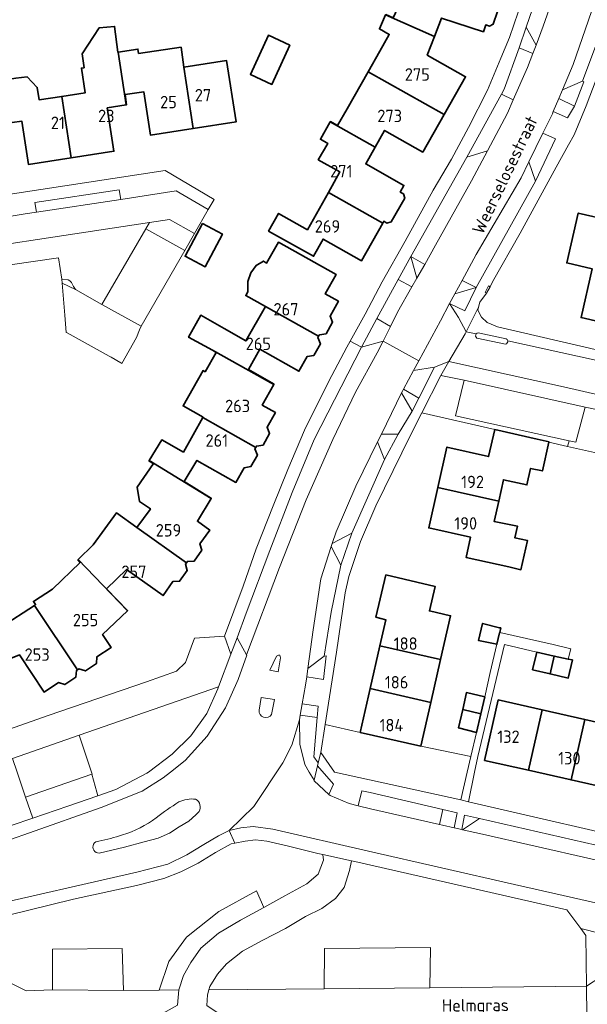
# Model space of a CAD drawing. Header units: metres. Extents: x 248349 to 248832, y 480496 to 481249.
# Tile 13 of 16: x 248635 to 248718, y 480966 to 481109. Entities that reach past the tile are written whole.
import ezdxf
from ezdxf.enums import TextEntityAlignment as Align

# ---------------------------------------------------------------- set-up
doc = ezdxf.new("R2010")
doc.units = ezdxf.units.M
for name, color, linetype, lineweight in [('B-XX-GR-GROENVOORZIENING-GV', 80, 'Continuous', 18), ('B-XX-OG-BEBOUWING-GV', 7, 'Continuous', 35), ('B-XX-OG-BEBOUWING-T18', 10, 'Continuous', 18), ('B-XX-OG-TERREIN_ERF-GV', 7, 'Continuous', 18), ('B-XX-OG-TOPOGRAFIE-T18', 10, 'Continuous', 18), ('B-XX-VH-VERHARDING_GESLOTEN-GV', 252, 'Continuous', 18), ('B-XX-VH-VERHARDING_OPEN-GV', 252, 'Continuous', 18)]:
    doc.layers.add(name, color=color, linetype=linetype, lineweight=lineweight)
doc.styles.add('NLCS-ISO-M-T18', font='NLCS-ISO.ttf', dxfattribs={"height": 1.8})

msp = doc.modelspace()

# ---------------------------------------------------------------- linework, layer by layer
at = {"layer": 'B-XX-GR-GROENVOORZIENING-GV'}
for points in [[(248710.18, 481105.26), (248708.75, 481107.85), (248707.736, 481104.841), (248709.721, 481104.054)], [(248716.91, 481100.01), (248714, 481098.78), (248713.463, 481097.503), (248715.727, 481096.42), (248717.082, 481099.916)], [(248653.708, 481078.647), (248659.345, 481075.519), (248660.76, 481077.98), (248657.15, 481080), (248654.24, 481079.56)], [(248690.24, 481071.332), (248692.21, 481070.233), (248692.93, 481071.5), (248692.08, 481074.65)], [(248641.61, 481070.757), (248643.53, 481069.84), (248643.28, 481070.31), (248642.99, 481070.89), (248642.75, 481071.13), (248642.49, 481071.28), (248641.58, 481071.34)], [(248643.53, 481069.84), (248641.61, 481070.757), (248641.986, 481066.164), (248642.19, 481063.66), (248642.322, 481063.588), (248648.43, 481060.2), (248648.44, 481060.2), (248648.712, 481060.045), (248650.111, 481059.245), (248650.26, 481059.16), (248652.35, 481062.89), (248652.828, 481064.039), (248653.04, 481064.55), (248647.34, 481067.71)], [(248697.678, 481067.824), (248699.877, 481066.77), (248701.49, 481070.14), (248698.44, 481069.24)], [(248696.39, 481057.43), (248693.648, 481052.015), (248704.189, 481049.584), (248710.334, 481048.195), (248712.055, 481047.811), (248712.04, 481047.745), (248714.736, 481047.145), (248714.972, 481047.97), (248698.51, 481051.58), (248699.78, 481056.73)], [(248714.972, 481047.97), (248714.736, 481047.145), (248719.07, 481046.18), (248720.66, 481051.16), (248720.7, 481052.05), (248718.93, 481052.49), (248717.26, 481052.85), (248715.93, 481047.76)], [(248645.935, 480999.685), (248646.656, 480997.099), (248646.802, 480996.574), (248649.38, 480997.48), (248653.88, 480999.81), (248654.131, 481000), (248657.54, 481002.58), (248660.23, 481005.24), (248662.53, 481008.48), (248664.14, 481012.04), (248664.25, 481012.35), (248644.081, 481005.337), (248645.847, 481000), (248645.95, 480999.69)], [(248676.355, 481009.864), (248676.073, 481008.248), (248678.518, 481007.895), (248678.657, 481009.546)], [(248693.509, 481003.744), (248684.735, 481005.733), (248679.686, 481006.872), (248679.05, 481002.83), (248681.01, 481000), (248699.313, 480995.959), (248700.231, 481000), (248700.744, 481002.248)], [(248636.33, 480996.36), (248635.106, 481000), (248634.44, 481001.98), (248628.759, 481000), (248628.3, 480999.84), (248626.14, 480995.54), (248627.34, 480992.2), (248628.03, 480990.28), (248634.24, 480992.24), (248637.358, 480993.305)], [(248645.935, 480999.685), (248636.33, 480996.36), (248637.358, 480993.305), (248642.44, 480995.04), (248646.802, 480996.574), (248646.656, 480997.099)], [(248679.54, 480968.61), (248679.59, 480974.46), (248694.89, 480974.6), (248694.83, 480968.76), (248717.48, 480969.01), (248717.4, 480976.33), (248716.639, 480977.35), (248714.64, 480980.03), (248683.98, 480987.05), (248683.46, 480987.16), (248683.2, 480985.76), (248682.43, 480983.3), (248681.15, 480981.7), (248679.18, 480980.24), (248676.84, 480979.09), (248673.95, 480977.35), (248670.66, 480975.66), (248667.71, 480974.08), (248665.41, 480972.23), (248664.09, 480970.74), (248663, 480968.94), (248662.849, 480968.44)], [(248670.8, 480980.36), (248669.748, 480982.79), (248664.293, 480979.794), (248659.607, 480976.106), (248657.072, 480972.573), (248655.642, 480968.434), (248658.48, 480968.48), (248659.19, 480970.53), (248660.23, 480972.44), (248661.69, 480974.51), (248664.26, 480976.66), (248667.44, 480978.55)]]:
    msp.add_lwpolyline(points, close=True, dxfattribs=at)
msp.add_lwpolyline([(248633.34, 480969.86), (248636.4, 480968.34), (248640.24, 480968.46), (248640.24, 480974.36), (248650.28, 480974.43), (248650.49, 480968.35), (248655.642, 480968.434), (248657.072, 480972.573), (248659.607, 480976.106), (248664.293, 480979.794), (248669.748, 480982.79), (248670.8, 480980.36), (248673.84, 480982.05), (248677.03, 480983.81), (248678.64, 480985.21), (248679.43, 480987.26), (248679.35, 480988.04), (248678.59, 480988.2), (248674.38, 480989.25), (248671.21, 480990), (248669.6, 480990.2), (248668.09, 480990), (248666.596, 480989.698), (248666.06, 480989.59), (248663.8, 480988.36), (248661.3, 480986.78), (248658.78, 480985.55), (248656.35, 480984.56), (248652.36, 480983.55), (248643.25, 480981.6), (248630.5, 480978.44)], dxfattribs=at)
at = {"layer": 'B-XX-OG-BEBOUWING-GV'}
for points in [[(248688.403, 481109.631), (248695.47, 481106.485), (248696.512, 481109.169), (248702.573, 481107.19), (248702.894, 481108.173), (248703.436, 481107.996), (248703.984, 481108.26), (248705.205, 481112.006), (248704.92, 481112.55), (248704.378, 481112.727), (248704.51, 481113.132), (248695.933, 481115.933), (248694.862, 481112.678), (248691.455, 481113.799), (248690.588, 481111.218), (248690.465, 481111.259), (248689.523, 481109.182), (248688.425, 481109.68)], [(248688.403, 481109.631), (248687.505, 481107.59), (248688.928, 481106.796), (248687.585, 481104.391), (248685.879, 481101.392), (248696.886, 481095.217), (248699.973, 481100.671), (248694.426, 481103.798), (248695.47, 481106.485)], [(248642.919, 481088.931), (248649.111, 481089.883), (248648.146, 481096.163), (248650.903, 481096.604), (248649.731, 481104.229), (248649.682, 481104.221), (248649.195, 481107.952), (248646.988, 481107.748), (248644.498, 481103.995), (248644.798, 481101.975), (248644.4, 481101.914), (248644.949, 481098.348), (248641.549, 481097.832)], [(248674.547, 481105.251), (248671.458, 481106.68), (248668.842, 481100.995), (248671.958, 481099.562)], [(248660.594, 481093.168), (248659.226, 481102.057), (248658.832, 481104.95), (248652.678, 481104.043), (248652.581, 481104.671), (248649.731, 481104.229), (248650.903, 481096.604), (248650.951, 481096.612), (248650.731, 481098.074), (248653.457, 481098.483), (248654.401, 481092.203)], [(248631.748, 481102.1), (248632.051, 481100.009), (248633.01, 481093.838), (248635.764, 481094.261), (248636.729, 481087.98), (248642.919, 481088.931), (248641.549, 481097.832), (248638.284, 481097.336), (248638.016, 481099.134), (248636.576, 481100.645), (248634.894, 481100.442), (248632.192, 481100.031), (248631.93, 481102.123)], [(248659.226, 481102.057), (248660.594, 481093.168), (248666.789, 481094.133), (248665.409, 481103.011)], [(248696.886, 481095.217), (248685.879, 481101.392), (248682.836, 481096.042), (248681.465, 481093.586), (248680.416, 481094.172), (248680.392, 481094.13), (248686.903, 481090.459), (248688.261, 481092.887), (248693.794, 481089.753)], [(248680.392, 481094.13), (248678.987, 481091.623), (248680.044, 481091.011), (248678.677, 481088.643), (248681.812, 481086.877), (248680.129, 481083.889), (248687.992, 481079.469), (248688.145, 481079.741), (248688.609, 481079.477), (248689.223, 481079.646), (248691.171, 481083.082), (248691.001, 481083.696), (248690.525, 481083.966), (248691.065, 481084.924), (248685.549, 481088.039), (248686.903, 481090.459)], [(248687.992, 481079.469), (248680.129, 481083.889), (248677.107, 481078.525), (248672.917, 481080.885), (248671.478, 481078.325), (248677.991, 481074.676), (248679.378, 481077.153), (248684.925, 481074.026)], [(248722.119, 481064.558), (248724.05, 481072.996), (248724.033, 481073), (248725.154, 481077.903), (248720.742, 481078.911), (248720.961, 481079.869), (248716.272, 481080.94), (248714.621, 481073.716), (248718.29, 481072.878), (248716.679, 481065.801)], [(248661.926, 481079.426), (248659.403, 481074.672), (248662.286, 481073.141), (248664.809, 481077.895)], [(248671.039, 481067.379), (248678.726, 481063.091), (248678.839, 481063.291), (248679.793, 481063.451), (248680.733, 481065.117), (248680.378, 481066.017), (248681.586, 481068.157), (248679.671, 481069.236), (248681.236, 481072.036), (248672.897, 481076.695), (248671.198, 481073.686), (248670.739, 481073.978), (248669.679, 481073.344), (248668.91, 481072.266), (248668.478, 481071.008), (248668.481, 481069.533), (248668.19, 481068.972)], [(248678.613, 481062.891), (248678.726, 481063.091), (248671.039, 481067.379), (248668.21, 481062.414), (248665.079, 481064.197), (248661.664, 481066.142), (248659.912, 481062.947), (248663.359, 481061.058), (248663.382, 481061.101), (248672.251, 481056.109), (248672.276, 481056.153), (248668.553, 481058.257), (248670.225, 481061.215), (248675.867, 481058.028), (248677.074, 481060.165), (248678.028, 481060.326), (248678.969, 481061.991)], [(248661.971, 481051.313), (248669.618, 481046.986), (248669.731, 481047.186), (248670.685, 481047.346), (248671.626, 481049.012), (248671.27, 481049.912), (248672.477, 481052.049), (248670.57, 481053.134), (248672.251, 481056.109), (248663.382, 481061.101), (248663.359, 481061.058), (248663.895, 481060.75), (248662.292, 481057.956), (248661.998, 481058.123), (248659.102, 481053.01), (248662.002, 481051.368)], [(248654.206, 481045.113), (248663.186, 481039.58), (248663.212, 481039.623), (248659.247, 481042.058), (248661.118, 481045.105), (248666.758, 481041.921), (248667.966, 481044.06), (248668.92, 481044.221), (248669.861, 481045.886), (248669.505, 481046.786), (248669.618, 481046.986), (248661.971, 481051.313), (248659.16, 481046.322), (248656.04, 481048.08)], [(248695.967, 481041.194), (248704.772, 481039.212), (248705.462, 481042.318), (248708.86, 481041.563), (248709.393, 481043.962), (248711.106, 481043.591), (248712.04, 481047.745), (248712.055, 481047.811), (248710.334, 481048.195), (248704.189, 481049.584), (248703.306, 481045.682), (248697.271, 481047.048)], [(248654.206, 481045.113), (248654.18, 481045.071), (248654.805, 481044.687), (248654.823, 481044.676), (248652.478, 481041.223), (248652.816, 481039.164), (248654.382, 481038.096), (248654.329, 481038.022), (248652.446, 481035.388), (248659.597, 481030.297), (248659.73, 481030.484), (248660.696, 481030.542), (248661.808, 481032.098), (248661.55, 481033.031), (248662.979, 481035.032), (248661.179, 481036.313), (248663.186, 481039.58)], [(248695.967, 481041.194), (248694.663, 481035.341), (248700.7, 481033.995), (248700.059, 481031.066), (248706.222, 481029.692), (248707.986, 481029.298), (248708.922, 481033.528), (248707.122, 481033.897), (248707.492, 481035.584), (248704.118, 481036.268), (248704.772, 481039.212)], [(248659.464, 481030.11), (248659.597, 481030.297), (248652.446, 481035.388), (248649.495, 481037.503), (248646.121, 481032.883), (248643.927, 481030.747), (248651.055, 481023.34), (248651.091, 481023.374), (248648.04, 481026.524), (248650.931, 481029.323), (248656.21, 481025.554), (248657.645, 481027.563), (248658.61, 481027.621), (248659.722, 481029.178)], [(248637.616, 481024.126), (248643.861, 481014.807), (248644.051, 481014.934), (248644.976, 481014.648), (248646.566, 481015.712), (248646.654, 481016.675), (248648.701, 481018.045), (248647.468, 481019.887), (248651.055, 481023.34), (248643.927, 481030.747), (248643.892, 481030.713), (248644.232, 481030.359), (248640.202, 481026.484), (248637.455, 481024.706), (248637.782, 481024.236)], [(248687.584, 481018.291), (248696.373, 481016.284), (248697.822, 481022.627), (248694.741, 481023.328), (248695.56, 481026.88), (248688.46, 481028.55), (248687.01, 481022.43), (248688.433, 481022.035)], [(248629.777, 481020.967), (248633.278, 481012.197), (248633.323, 481012.216), (248631.97, 481015.563), (248635.428, 481016.962), (248639.032, 481011.576), (248641.069, 481012.939), (248641.992, 481012.652), (248643.582, 481013.716), (248643.67, 481014.68), (248643.861, 481014.807), (248637.616, 481024.126), (248632.848, 481020.997), (248632.194, 481021.975)], [(248704.9, 481020.14), (248704.92, 481020.218), (248705.08, 481020.86), (248704.91, 481020.9), (248702.43, 481021.51), (248701.834, 481019.05), (248704.505, 481018.488)], [(248686.178, 481012.093), (248694.958, 481010.087), (248696.373, 481016.284), (248687.584, 481018.291)], [(248712.215, 481014.211), (248712.798, 481016.793), (248710.29, 481017.34), (248709.68, 481014.81)], [(248714.83, 481016.35), (248712.798, 481016.793), (248712.215, 481014.211), (248714.84, 481013.59), (248715.43, 481016.23)], [(248686.178, 481012.093), (248684.735, 481005.733), (248693.509, 481003.744), (248694.958, 481010.087)], [(248699.567, 481009.034), (248702.18, 481008.437), (248702.76, 481010.88), (248700.11, 481011.49)], [(248709.06, 481000.246), (248711.037, 481008.998), (248704.703, 481010.429), (248702.722, 481001.678)], [(248702.18, 481008.437), (248699.567, 481009.034), (248698.98, 481006.38), (248701.54, 481005.74)], [(248709.06, 481000.246), (248715.252, 480998.848), (248717.229, 481007.599), (248711.037, 481008.998)], [(248717.229, 481007.599), (248715.252, 480998.848), (248721.444, 480997.449), (248723.421, 481006.2)]]:
    msp.add_lwpolyline(points, close=True, dxfattribs=at)
at = {"layer": 'B-XX-OG-TERREIN_ERF-GV'}
for points in [[(248705.205, 481112.006), (248703.984, 481108.26), (248703.436, 481107.996), (248702.894, 481108.173), (248702.573, 481107.19), (248696.512, 481109.169), (248695.47, 481106.485), (248694.426, 481103.798), (248699.973, 481100.671), (248696.886, 481095.217), (248693.794, 481089.753), (248688.261, 481092.887), (248686.903, 481090.459), (248685.549, 481088.039), (248691.065, 481084.924), (248690.525, 481083.966), (248691.001, 481083.696), (248691.171, 481083.082), (248689.223, 481079.646), (248688.609, 481079.477), (248688.145, 481079.741), (248687.992, 481079.469), (248684.925, 481074.026), (248679.378, 481077.153), (248677.991, 481074.676), (248671.478, 481078.325), (248672.917, 481080.885), (248677.107, 481078.525), (248680.129, 481083.889), (248681.812, 481086.877), (248678.677, 481088.643), (248680.044, 481091.011), (248678.987, 481091.623), (248680.392, 481094.13), (248680.416, 481094.172), (248681.465, 481093.586), (248682.836, 481096.042), (248685.879, 481101.392), (248687.585, 481104.391), (248688.928, 481106.796), (248687.505, 481107.59), (248688.403, 481109.631)], [(248619.33, 481001.04), (248639.59, 481008.16), (248653.8, 481013.06), (248658.15, 481014.59), (248659.46, 481015.88), (248660.75, 481019.38), (248665.09, 481019.68), (248667.81, 481026.91), (248669.7, 481032.3), (248672.14, 481038.55), (248674.25, 481043.78), (248676.66, 481049.5), (248680.21, 481056.59), (248682.79, 481061.51), (248683.279, 481062.393), (248685.45, 481066.31), (248687.89, 481070.96), (248691.25, 481076.88), (248695.29, 481084.24), (248697.95, 481088.73), (248700.39, 481093.33), (248703.15, 481098.74), (248705.06, 481103.38), (248706.33, 481106.35), (248708.21, 481111.89)], [(248634.894, 481100.442), (248636.576, 481100.645), (248638.016, 481099.134), (248638.284, 481097.336), (248641.549, 481097.832), (248644.949, 481098.348), (248644.4, 481101.914), (248644.798, 481101.975), (248644.498, 481103.995), (248646.988, 481107.748), (248649.195, 481107.952), (248649.682, 481104.221), (248649.731, 481104.229), (248652.581, 481104.671), (248652.678, 481104.043), (248658.832, 481104.95), (248659.226, 481102.057), (248665.409, 481103.011), (248666.789, 481094.133), (248660.594, 481093.168), (248654.401, 481092.203), (248653.457, 481098.483), (248650.731, 481098.074), (248650.951, 481096.612), (248650.903, 481096.604), (248648.146, 481096.163), (248649.111, 481089.883), (248642.919, 481088.931), (248636.729, 481087.98), (248635.764, 481094.261), (248633.01, 481093.838)], [(248719.78, 481102.66), (248717.43, 481096.48), (248715.7, 481092.26), (248714.89, 481090.8), (248713.1, 481087.6), (248707.88, 481078.04), (248703.88, 481070.95), (248703.55, 481070.24), (248703.003, 481069.314), (248702.06, 481068.04), (248701.86, 481067.3), (248701.75, 481066.89), (248702.26, 481065.88), (248703.11, 481065.1), (248704.61, 481064.48), (248719.36, 481061.04)], [(248616.39, 481080.98), (248656.53, 481087.08), (248663.6, 481082.91), (248662.75, 481081.43), (248660.76, 481077.98), (248659.345, 481075.519), (248653.04, 481064.55), (248652.828, 481064.039), (248652.35, 481062.89), (248650.26, 481059.16), (248650.111, 481059.245), (248648.712, 481060.045), (248648.44, 481060.2), (248648.43, 481060.2), (248642.322, 481063.588), (248642.19, 481063.66), (248641.986, 481066.164), (248641.61, 481070.757), (248641.58, 481071.34), (248641.56, 481071.38), (248641.11, 481074.45), (248630.734, 481072.935)], [(248632.848, 481020.997), (248637.616, 481024.126), (248637.782, 481024.236), (248637.455, 481024.706), (248640.202, 481026.484), (248644.232, 481030.359), (248643.892, 481030.713), (248643.927, 481030.747), (248646.121, 481032.883), (248649.495, 481037.503), (248652.446, 481035.388), (248654.329, 481038.022), (248654.382, 481038.096), (248652.816, 481039.164), (248652.478, 481041.223), (248654.823, 481044.676), (248654.805, 481044.687), (248654.18, 481045.071), (248654.206, 481045.113), (248656.04, 481048.08), (248659.16, 481046.322), (248661.971, 481051.313), (248662.002, 481051.368), (248659.102, 481053.01), (248661.998, 481058.123), (248662.292, 481057.956), (248663.895, 481060.75), (248663.359, 481061.058), (248659.912, 481062.947), (248661.664, 481066.142), (248665.079, 481064.197), (248668.21, 481062.414), (248671.039, 481067.379), (248668.19, 481068.972), (248668.481, 481069.533), (248668.478, 481071.008), (248668.91, 481072.266), (248669.679, 481073.344), (248670.739, 481073.978), (248671.198, 481073.686), (248672.897, 481076.695), (248681.236, 481072.036), (248679.671, 481069.236), (248681.586, 481068.157), (248680.378, 481066.017), (248680.733, 481065.117), (248679.793, 481063.451), (248678.839, 481063.291), (248678.726, 481063.091), (248678.613, 481062.891), (248678.969, 481061.991), (248678.028, 481060.326), (248677.074, 481060.165), (248675.867, 481058.028), (248670.225, 481061.215), (248668.553, 481058.257), (248672.276, 481056.153), (248672.251, 481056.109), (248670.57, 481053.134), (248672.477, 481052.049), (248671.27, 481049.912), (248671.626, 481049.012), (248670.685, 481047.346), (248669.731, 481047.186), (248669.618, 481046.986), (248669.505, 481046.786), (248669.861, 481045.886), (248668.92, 481044.221), (248667.966, 481044.06), (248666.758, 481041.921), (248661.118, 481045.105), (248659.247, 481042.058), (248663.212, 481039.623), (248663.186, 481039.58), (248661.179, 481036.313), (248662.979, 481035.032), (248661.55, 481033.031), (248661.808, 481032.098), (248660.696, 481030.542), (248659.73, 481030.484), (248659.597, 481030.297), (248659.464, 481030.11), (248659.722, 481029.178), (248658.61, 481027.621), (248657.645, 481027.563), (248656.21, 481025.554), (248650.931, 481029.323), (248648.04, 481026.524), (248651.091, 481023.374), (248651.055, 481023.34), (248647.468, 481019.887), (248648.701, 481018.045), (248646.654, 481016.675), (248646.566, 481015.712), (248644.976, 481014.648), (248644.051, 481014.934), (248643.861, 481014.807), (248643.67, 481014.68), (248643.582, 481013.716), (248641.992, 481012.652), (248641.069, 481012.939), (248639.032, 481011.576), (248635.428, 481016.962)], [(248719.07, 481046.18), (248714.736, 481047.145), (248712.04, 481047.745), (248711.106, 481043.591), (248709.393, 481043.962), (248708.86, 481041.563), (248705.462, 481042.318), (248704.772, 481039.212), (248704.118, 481036.268), (248707.492, 481035.584), (248707.122, 481033.897), (248708.922, 481033.528), (248707.986, 481029.298), (248706.222, 481029.692), (248700.059, 481031.066), (248700.7, 481033.995), (248694.663, 481035.341), (248695.967, 481041.194), (248697.271, 481047.048), (248703.306, 481045.682), (248704.189, 481049.584), (248693.648, 481052.015), (248692.01, 481048.78), (248686.98, 481038.54), (248684.79, 481033.39), (248683.11, 481028.33), (248682.58, 481025.95), (248681.33, 481017.33), (248679.686, 481006.872), (248684.735, 481005.733), (248686.178, 481012.093), (248687.584, 481018.291), (248688.433, 481022.035), (248687.01, 481022.43), (248688.46, 481028.55), (248695.56, 481026.88), (248694.741, 481023.328), (248697.822, 481022.627), (248696.373, 481016.284), (248694.958, 481010.087), (248693.509, 481003.744), (248700.744, 481002.248), (248701.54, 481005.74), (248698.98, 481006.38), (248699.567, 481009.034), (248700.11, 481011.49), (248702.76, 481010.88), (248703.53, 481014.41), (248704.505, 481018.488), (248701.834, 481019.05), (248702.43, 481021.51), (248704.91, 481020.9), (248705.08, 481020.86), (248704.92, 481020.218), (248712.63, 481018.46), (248715.19, 481017.83), (248714.83, 481016.35), (248715.43, 481016.23), (248714.84, 481013.59), (248712.215, 481014.211), (248709.68, 481014.81), (248710.29, 481017.34), (248705.59, 481018.44), (248701.73, 481002.26), (248701.269, 481000), (248700.395, 480995.689), (248728.44, 480989.2)]]:
    msp.add_lwpolyline(points, dxfattribs=at)
for points in [[(248674.547, 481105.251), (248671.958, 481099.562), (248668.842, 481100.995), (248671.458, 481106.68)], [(248722.119, 481064.558), (248716.679, 481065.801), (248718.29, 481072.878), (248714.621, 481073.716), (248716.272, 481080.94), (248720.961, 481079.869), (248720.742, 481078.911), (248725.154, 481077.903), (248724.033, 481073), (248724.05, 481072.996), (248727.247, 481072.277), (248727.951, 481075.402), (248730.098, 481074.919), (248729.395, 481071.794), (248732.57, 481071.08), (248733.273, 481074.205), (248735.52, 481073.7), (248732.876, 481062.1), (248727.421, 481063.346)], [(248661.926, 481079.426), (248664.809, 481077.895), (248662.286, 481073.141), (248659.403, 481074.672)], [(248715.252, 480998.848), (248709.06, 481000.246), (248702.722, 481001.678), (248704.703, 481010.429), (248711.037, 481008.998), (248717.229, 481007.599), (248723.421, 481006.2), (248729.721, 481004.776), (248727.782, 480996.017), (248721.444, 480997.449)]]:
    msp.add_lwpolyline(points, close=True, dxfattribs=at)
at = {"layer": 'B-XX-VH-VERHARDING_GESLOTEN-GV'}
for points in [[(248713.35, 481114.09), (248711.21, 481108.01), (248710.18, 481105.26), (248709.721, 481104.054), (248708.94, 481102), (248706.873, 481097.305), (248706.03, 481095.39), (248703.159, 481089.943), (248700.86, 481085.58), (248695.63, 481076.26), (248694.065, 481073.5), (248692.93, 481071.5), (248692.21, 481070.233), (248690.14, 481066.59), (248689.102, 481064.503), (248688.05, 481062.39), (248693.212, 481059.542), (248696.34, 481065.34), (248697.678, 481067.824), (248698.44, 481069.24), (248699.482, 481071.165), (248701.53, 481074.95), (248708, 481086.04), (248709.14, 481088.36), (248711.156, 481092.481), (248712.54, 481095.31), (248712.674, 481095.628), (248713.463, 481097.503), (248714, 481098.78), (248715.54, 481102.44), (248720, 481115.34)], [(248629.55, 480980.31), (248652.41, 480985.5), (248656.91, 480986.66), (248659.65, 480987.99), (248662.11, 480989.5), (248664.24, 480990.76), (248665.76, 480991.51), (248669.354, 480995.007), (248673.557, 481001.311), (248674.841, 481003.88), (248675.95, 481007.54), (248676.073, 481008.248), (248676.355, 481009.864), (248676.83, 481012.59), (248676.997, 481013.793), (248677.163, 481014.992), (248677.94, 481020.61), (248679.06, 481027.96), (248680.558, 481032.645), (248680.7, 481033.09), (248681.25, 481034.8), (248684.1, 481041.38), (248687.24, 481047.79), (248687.803, 481048.938), (248690.733, 481054.92), (248690.89, 481055.24), (248690.994, 481055.433), (248692.453, 481058.136), (248693.212, 481059.542), (248688.05, 481062.39), (248687.2, 481060.69), (248684.04, 481054.98), (248684.05, 481054.98), (248680.78, 481048.16), (248676.9, 481039.43), (248673.04, 481029.61), (248668.299, 481016.95), (248668.31, 481016.93), (248668.33, 481016.91), (248667.08, 481013.41), (248665.25, 481009.31), (248662.6, 481005.2), (248659.43, 481001.69), (248657.292, 481000), (248656.23, 480999.16), (248653.19, 480997.24), (248647.28, 480994.86), (248636.91, 480991.21), (248628.621, 480988.306)], [(248670.117, 481008.955), (248670.43, 481010.8), (248672.35, 481010.49), (248671.913, 481008.323)], [(248661.42, 480994.274), (248660.95, 480993.78), (248659.94, 480992.89), (248658.53, 480992.05), (248657.14, 480991.16), (248655.5, 480990.43), (248653.48, 480989.88), (248650.65, 480989.1), (248646.958, 480988.267)], [(248662.549, 480966.211), (248662.64, 480967.75), (248662.849, 480968.44), (248663, 480968.94), (248664.09, 480970.74), (248665.41, 480972.23), (248667.71, 480974.08), (248670.66, 480975.66), (248673.95, 480977.35), (248676.84, 480979.09), (248679.18, 480980.24), (248681.15, 480981.7), (248682.43, 480983.3), (248683.2, 480985.76), (248683.46, 480987.16), (248679.35, 480988.04), (248679.43, 480987.26), (248678.64, 480985.21), (248677.03, 480983.81), (248673.84, 480982.05), (248670.8, 480980.36), (248667.44, 480978.55), (248664.26, 480976.66), (248661.69, 480974.51), (248660.23, 480972.44), (248659.19, 480970.53), (248658.48, 480968.48), (248658.303, 480966.242)]]:
    msp.add_lwpolyline(points, dxfattribs=at)
msp.add_lwpolyline([(248672.61, 481016.76), (248672.9, 481016.94), (248673.11, 481016.9), (248673.23, 481016.55), (248672.89, 481014.5), (248671.68, 481014.76)], close=True, dxfattribs=at)
for points in [[(248671.913, 481008.323, -0.7867379), (248670.117, 481008.955)], [(248655.238, 480993.377, -0.0275617), (248658.509, 480995.665)], [(248658.509, 480995.665, -0.1521075), (248660.928, 480996.055)], [(248660.928, 480996.055, -0.432095), (248661.42, 480994.274)], [(248650.327, 480990.889, 0.0855404), (248655.238, 480993.377)], [(248646.925, 480989.988, 0.0265962), (248650.327, 480990.889)], [(248646.958, 480988.267, -1.0151739), (248646.925, 480989.988)]]:
    msp.add_lwpolyline(points, format="xyb", dxfattribs=at)
at = {"layer": 'B-XX-VH-VERHARDING_OPEN-GV'}
for points in [[(248710.18, 481105.26), (248711.21, 481108.01), (248713.35, 481114.09), (248714.68, 481120.74), (248716.03, 481130.01), (248716.75, 481140.05), (248716.83, 481144.25), (248714.56, 481141.98), (248714.49, 481136.61), (248713.84, 481129.98), (248712.8, 481122.29), (248711.43, 481116.01), (248709.68, 481110.48), (248708.75, 481107.85)], [(248721.46, 481113.1), (248720, 481115.34), (248715.54, 481102.44), (248714, 481098.78), (248716.91, 481100.01), (248719.86, 481107.89)], [(248706.873, 481097.305), (248708.94, 481102), (248709.721, 481104.054), (248707.736, 481104.841), (248705.57, 481098.851), (248705.173, 481098.134)], [(248700.14, 481089.04), (248703.159, 481089.943), (248706.03, 481095.39), (248706.873, 481097.305), (248705.173, 481098.134)], [(248712.674, 481095.628), (248714.705, 481094.736), (248715.727, 481096.42), (248713.463, 481097.503)], [(248709.14, 481088.36), (248710.08, 481085.54), (248712.971, 481091.664), (248711.156, 481092.481)], [(248692.08, 481074.65), (248694.065, 481073.5), (248695.63, 481076.26), (248700.86, 481085.58), (248703.159, 481089.943), (248700.14, 481089.04)], [(248710.08, 481085.54), (248709.14, 481088.36), (248708, 481086.04), (248701.53, 481074.95), (248699.482, 481071.165), (248701.49, 481070.14)], [(248616.39, 481080.98), (248616.838, 481078.135), (248617.35, 481077.74), (248620.101, 481078.184), (248619.9, 481079.8), (248631.99, 481081.68), (248632.18, 481080.136), (248636.29, 481080.8), (248637.891, 481081.045), (248637.65, 481082.45), (248649.89, 481084.31), (248650.1, 481082.91), (248658.1, 481084.14), (248662.75, 481081.43), (248663.6, 481082.91), (248656.53, 481087.08)], [(248620.101, 481078.184), (248617.35, 481077.74), (248617.991, 481074.076), (248654.24, 481079.56), (248657.15, 481080), (248660.76, 481077.98), (248662.75, 481081.43), (248658.1, 481084.14), (248650.1, 481082.91), (248637.891, 481081.045), (248636.29, 481080.8), (248632.18, 481080.136)], [(248650.1, 481082.91), (248649.89, 481084.31), (248637.65, 481082.45), (248637.891, 481081.045)], [(248613.85, 481073.45), (248614.46, 481070.4), (248625.225, 481072.112), (248630.734, 481072.935), (248641.11, 481074.45), (248641.56, 481071.38), (248641.58, 481071.34), (248642.49, 481071.28), (248642.75, 481071.13), (248642.99, 481070.89), (248643.28, 481070.31), (248643.53, 481069.84), (248647.34, 481067.71), (248653.708, 481078.647), (248654.24, 481079.56), (248617.991, 481074.076)], [(248647.34, 481067.71), (248653.04, 481064.55), (248659.345, 481075.519), (248653.708, 481078.647)], [(248694.065, 481073.5), (248692.08, 481074.65), (248692.93, 481071.5)], [(248689.102, 481064.503), (248690.14, 481066.59), (248692.21, 481070.233), (248690.24, 481071.332), (248687.166, 481065.67)], [(248698.44, 481069.24), (248701.49, 481070.14), (248699.482, 481071.165)], [(248703.003, 481069.314), (248703.55, 481070.24), (248703.3, 481070.38), (248702.8, 481069.44)], [(248693.212, 481059.542), (248692.453, 481058.136), (248695.477, 481058.601), (248697.56, 481059.44), (248699.9, 481063.45), (248700.08, 481063.75), (248698.946, 481065.793), (248697.678, 481067.824), (248696.34, 481065.34)], [(248689.102, 481064.503), (248687.166, 481065.67), (248684.9, 481061.53), (248688.05, 481062.39)], [(248666.94, 481019.45), (248668.26, 481023), (248671.64, 481032.08), (248674.88, 481040.49), (248678.09, 481048.16), (248684.9, 481061.53), (248683.279, 481062.393), (248682.79, 481061.51), (248680.21, 481056.59), (248676.66, 481049.5), (248674.25, 481043.78), (248672.14, 481038.55), (248669.7, 481032.3), (248667.81, 481026.91), (248665.09, 481019.68), (248666.044, 481017.085)], [(248684.9, 481061.53), (248678.09, 481048.16), (248674.88, 481040.49), (248671.64, 481032.08), (248668.26, 481023), (248666.94, 481019.45), (248668.299, 481016.95), (248673.04, 481029.61), (248676.9, 481039.43), (248680.78, 481048.16), (248684.05, 481054.98), (248684.04, 481054.98), (248687.2, 481060.69), (248688.05, 481062.39)], [(248688.26, 481045.23), (248683.54, 481034.56), (248681.94, 481029.96), (248680.53, 481023.13), (248679.53, 481016.75), (248679.806, 481016.799), (248679.403, 481013.413), (248676.997, 481013.793), (248676.83, 481012.59), (248676.355, 481009.864), (248678.657, 481009.546), (248678.518, 481007.895), (248678.04, 481002.192), (248678.677, 481001.312), (248679.05, 481002.83), (248679.686, 481006.872), (248681.33, 481017.33), (248682.58, 481025.95), (248683.11, 481028.33), (248684.79, 481033.39), (248686.98, 481038.54), (248692.01, 481048.78), (248693.648, 481052.015), (248696.39, 481057.43), (248697.56, 481059.44), (248695.477, 481058.601), (248693.203, 481054.137), (248692.238, 481052.242), (248690.21, 481048.919)], [(248692.453, 481058.136), (248690.994, 481055.433), (248693.203, 481054.137), (248695.477, 481058.601)], [(248699.78, 481056.73), (248698.51, 481051.58), (248714.972, 481047.97), (248715.93, 481047.76), (248717.26, 481052.85)], [(248690.733, 481054.92), (248687.803, 481048.938), (248690.21, 481048.919), (248692.238, 481052.242)], [(248690.733, 481054.92), (248692.238, 481052.242), (248693.203, 481054.137), (248690.994, 481055.433), (248690.89, 481055.24)], [(248687.24, 481047.79), (248684.1, 481041.38), (248681.25, 481034.8), (248680.7, 481033.09), (248683.54, 481034.56), (248688.26, 481045.23)], [(248687.803, 481048.938), (248687.24, 481047.79), (248688.26, 481045.23), (248690.21, 481048.919)], [(248680.7, 481033.09), (248680.558, 481032.645), (248681.94, 481029.96), (248683.54, 481034.56)], [(248680.558, 481032.645), (248679.06, 481027.96), (248677.94, 481020.61), (248677.163, 481014.992), (248679.53, 481016.75), (248680.53, 481023.13), (248681.94, 481029.96)], [(248666.044, 481017.085), (248665.09, 481019.68), (248660.75, 481019.38), (248659.46, 481015.88), (248658.15, 481014.59), (248653.8, 481013.06), (248639.59, 481008.16), (248619.33, 481001.04), (248619.34, 481001), (248619.683, 481000), (248622.85, 480990.78), (248622.85, 480990.76), (248622.856, 480990.762), (248627.34, 480992.2), (248626.14, 480995.54), (248628.3, 480999.84), (248628.759, 481000), (248634.44, 481001.98), (248644.081, 481005.337), (248664.25, 481012.35)], [(248712.798, 481016.793), (248714.83, 481016.35), (248715.19, 481017.83), (248712.63, 481018.46), (248704.92, 481020.218), (248704.9, 481020.14), (248704.505, 481018.488), (248703.53, 481014.41), (248702.76, 481010.88), (248702.18, 481008.437), (248701.54, 481005.74), (248700.744, 481002.248), (248700.231, 481000), (248699.313, 480995.959), (248700.395, 480995.689), (248701.269, 481000), (248701.73, 481002.26), (248705.59, 481018.44), (248710.29, 481017.34)], [(248672.61, 481016.76), (248671.68, 481014.76), (248672.89, 481014.5), (248673.23, 481016.55), (248673.11, 481016.9), (248672.9, 481016.94)], [(248677.163, 481014.992), (248676.997, 481013.793), (248679.403, 481013.413), (248679.806, 481016.799), (248679.53, 481016.75)], [(248678.518, 481007.895), (248676.073, 481008.248), (248675.95, 481007.54), (248675.99, 481004.05), (248676.71, 481001.09), (248677.352, 481000), (248678.059, 480998.8), (248678.572, 481000.886), (248678.677, 481001.312), (248678.04, 481002.192)], [(248635.106, 481000), (248636.33, 480996.36), (248645.935, 480999.685), (248645.95, 480999.69), (248645.847, 481000), (248644.081, 481005.337), (248634.44, 481001.98)], [(248680.857, 480998.249), (248678.572, 481000.886), (248678.059, 480998.8), (248678.1, 480998.73), (248680.211, 480996.74)], [(248696.227, 480992.399), (248696.67, 480994.574), (248686.179, 480997.013), (248684.958, 480997.297), (248684.459, 480995.103), (248686.23, 480994.65)], [(248696.67, 480994.574), (248696.227, 480992.399), (248696.644, 480992.305), (248698.312, 480991.929), (248698.76, 480994.088)], [(248699.55, 480991.649), (248702, 480993.29), (248699.834, 480993.753), (248699.418, 480991.679)], [(248727.29, 480985.31), (248725.61, 480987.85), (248702, 480993.29), (248699.55, 480991.649), (248701.99, 480991.1), (248726.13, 480985.58)], [(248630.5, 480978.44), (248643.25, 480981.6), (248652.36, 480983.55), (248656.35, 480984.56), (248658.78, 480985.55), (248661.3, 480986.78), (248663.8, 480988.36), (248666.06, 480989.59), (248666.596, 480989.698), (248665.76, 480991.51), (248664.24, 480990.76), (248662.11, 480989.5), (248659.65, 480987.99), (248656.91, 480986.66), (248652.41, 480985.5), (248629.55, 480980.31), (248623.24, 480978.81), (248623.76, 480977.99), (248614.54, 480974.81), (248609.511, 480973.226), (248606.61, 480972.28), (248585.858, 480965.28), (248586.388, 480963.613), (248626.53, 480977.06)], [(248640.24, 480968.46), (248636.4, 480968.34), (248633.34, 480969.86), (248630.5, 480978.44), (248626.53, 480977.06), (248630.95, 480964.15), (248653.59, 480964.41), (248655.04, 480964.43), (248658.303, 480966.242), (248658.48, 480968.48), (248655.642, 480968.434), (248650.49, 480968.35)], [(248716.639, 480977.35), (248717.4, 480976.33), (248717.48, 480969.01), (248719.568, 480970.342), (248719.482, 480976.641)], [(248724.58, 480967.5), (248724.66, 480975.35), (248720.361, 480976.422), (248719.482, 480976.641), (248719.568, 480970.342), (248717.48, 480969.01), (248717.51, 480964.69), (248719.668, 480963.031), (248719.813, 480952.386), (248719.98, 480952.39), (248724.41, 480952.49), (248724.417, 480953.14)], [(248650.49, 480968.35), (248650.28, 480974.43), (248640.24, 480974.36), (248640.24, 480968.46)], [(248679.54, 480968.61), (248694.83, 480968.76), (248694.89, 480974.6), (248679.59, 480974.46)], [(248717.48, 480969.01), (248694.83, 480968.76), (248679.54, 480968.61), (248662.849, 480968.44), (248662.64, 480967.75), (248662.549, 480966.211), (248665.35, 480964.33), (248666.1, 480964.33), (248677.34, 480964.26), (248717.51, 480964.69)]]:
    msp.add_lwpolyline(points, close=True, dxfattribs=at)
for points in [[(248708.21, 481111.89), (248706.33, 481106.35), (248705.06, 481103.38), (248703.15, 481098.74), (248700.39, 481093.33), (248697.95, 481088.73), (248695.29, 481084.24), (248691.25, 481076.88), (248687.89, 481070.96), (248685.45, 481066.31), (248683.279, 481062.393), (248684.9, 481061.53), (248687.166, 481065.67), (248690.24, 481071.332), (248692.08, 481074.65), (248700.14, 481089.04), (248705.173, 481098.134), (248705.57, 481098.851), (248707.736, 481104.841), (248708.75, 481107.85), (248709.68, 481110.48)], [(248719.86, 481107.89), (248716.91, 481100.01), (248717.082, 481099.916), (248715.727, 481096.42), (248714.705, 481094.736), (248712.674, 481095.628), (248712.54, 481095.31), (248711.156, 481092.481), (248712.971, 481091.664), (248710.08, 481085.54), (248701.49, 481070.14), (248699.877, 481066.77), (248697.678, 481067.824), (248698.946, 481065.793), (248700.08, 481063.75), (248701.86, 481067.3), (248702.06, 481068.04), (248703.003, 481069.314), (248702.8, 481069.44), (248703.3, 481070.38), (248703.55, 481070.24), (248703.88, 481070.95), (248707.88, 481078.04), (248713.1, 481087.6), (248714.89, 481090.8), (248715.7, 481092.26), (248717.43, 481096.48), (248719.78, 481102.66)], [(248738.019, 481057.794), (248739.423, 481064.588), (248736.55, 481065.24), (248734.99, 481057.78), (248719.36, 481061.04), (248704.61, 481064.48), (248703.11, 481065.1), (248702.26, 481065.88), (248701.75, 481066.89), (248701.86, 481067.3), (248700.08, 481063.75), (248701.524, 481063.431)], [(248701.524, 481063.431), (248700.08, 481063.75), (248699.9, 481063.45), (248697.56, 481059.44), (248714.13, 481055.76), (248725.3, 481053.19), (248736.75, 481050.54), (248747.23, 481048.11), (248747.46, 481048.06), (248757.23, 481045.801), (248765.41, 481043.91), (248769.45, 481042.98), (248771.74, 481039.68), (248771.71, 481038.53), (248771.6, 481038.1), (248772.84, 481038.09), (248776.588, 481037.254), (248779.485, 481036.608), (248781.818, 481036.087)], [(248705.864, 481062.729), (248701.816, 481063.581)], [(248701.816, 481063.581), (248705.864, 481062.729)], [(248706.082, 481062.426), (248742, 481054.5), (248741.51, 481054.65), (248741.39, 481055.5), (248742.414, 481059.86), (248742.79, 481061.46), (248743, 481061.65), (248743.26, 481061.65), (248751.82, 481059.703), (248752.549, 481059.537), (248759.7, 481057.91), (248760, 481057.75), (248760.14, 481057.53), (248759.693, 481055.858), (248758.46, 481051.24), (248758.3, 481051.06), (248757.89, 481050.93), (248761.04, 481049.81), (248763.67, 481049.79), (248770.42, 481054.69), (248771.05, 481057.36), (248768.34, 481057.96), (248766.473, 481058.452), (248741.721, 481064.067)], [(248701.63, 481062.828), (248705.764, 481061.938)], [(248705.764, 481061.938), (248701.63, 481062.828)], [(248781.818, 481036.087), (248785.271, 481035.317), (248797.273, 481032.639), (248800.46, 481031.928), (248802.632, 481031.443), (248805.851, 481030.725), (248817.539, 481028.117), (248819.5, 481027.68), (248822.69, 481022.6), (248825.19, 481035), (248821.21, 481031.96), (248775.9, 481042.1), (248773.37, 481046.29), (248773.656, 481047.569), (248763.67, 481049.79), (248761.04, 481049.81), (248757.89, 481050.93), (248755.84, 481051.36), (248742, 481054.5), (248706.082, 481062.426)], [(248725.3, 481053.19), (248714.13, 481055.76), (248697.56, 481059.44), (248696.39, 481057.43), (248699.78, 481056.73), (248717.26, 481052.85), (248718.93, 481052.49)], [(248628.621, 480988.306), (248636.91, 480991.21), (248647.28, 480994.86), (248653.19, 480997.24), (248656.23, 480999.16), (248657.292, 481000), (248659.43, 481001.69), (248662.6, 481005.2), (248665.25, 481009.31), (248667.08, 481013.41), (248668.33, 481016.91), (248668.31, 481016.93), (248668.299, 481016.95), (248666.94, 481019.45), (248666.044, 481017.085), (248664.25, 481012.35), (248664.14, 481012.04), (248662.53, 481008.48), (248660.23, 481005.24), (248657.54, 481002.58), (248654.131, 481000), (248653.88, 480999.81), (248649.38, 480997.48), (248646.802, 480996.574), (248642.44, 480995.04), (248637.358, 480993.305), (248634.24, 480992.24)], [(248672.35, 481010.49), (248670.43, 481010.8), (248670.117, 481008.955)], [(248671.913, 481008.323), (248672.35, 481010.49)], [(248728.44, 480989.2), (248700.395, 480995.689), (248699.313, 480995.959), (248681.01, 481000), (248679.05, 481002.83), (248678.677, 481001.312), (248678.572, 481000.886), (248680.857, 480998.249), (248680.211, 480996.74), (248680.38, 480996.58), (248683.14, 480995.44), (248684.459, 480995.103), (248684.958, 480997.297), (248686.179, 480997.013), (248696.67, 480994.574), (248698.76, 480994.088), (248698.312, 480991.929), (248699.418, 480991.679), (248699.834, 480993.753), (248702, 480993.29), (248725.61, 480987.85)], [(248646.958, 480988.267), (248650.65, 480989.1), (248653.48, 480989.88), (248655.5, 480990.43), (248657.14, 480991.16), (248658.53, 480992.05), (248659.94, 480992.89), (248660.95, 480993.78), (248661.42, 480994.274)], [(248725.2, 480979.59), (248707.08, 480983.73), (248685.96, 480988.53), (248672.08, 480991.71), (248669.23, 480992.1), (248667.49, 480991.94), (248665.76, 480991.51), (248666.596, 480989.698), (248668.09, 480990), (248669.6, 480990.2), (248671.21, 480990), (248674.38, 480989.25), (248678.59, 480988.2), (248679.35, 480988.04), (248683.46, 480987.16), (248683.98, 480987.05), (248714.64, 480980.03), (248716.639, 480977.35), (248719.482, 480976.641)]]:
    msp.add_lwpolyline(points, dxfattribs=at)
for points in [[(248701.524, 481063.431, 0.4557845), (248701.63, 481062.828)], [(248701.63, 481062.828, -0.4557845), (248701.524, 481063.431)], [(248701.816, 481063.581, 0.2124255), (248701.524, 481063.431)], [(248701.524, 481063.431, -0.2124255), (248701.816, 481063.581)], [(248705.764, 481061.938, 0.3942729), (248706.082, 481062.426)], [(248706.082, 481062.426, -0.3942729), (248705.764, 481061.938)], [(248706.082, 481062.426, 0.2308168), (248705.864, 481062.729)], [(248705.864, 481062.729, -0.2308168), (248706.082, 481062.426)], [(248670.117, 481008.955, 0.7867379), (248671.913, 481008.323)], [(248658.509, 480995.665, 0.0275617), (248655.238, 480993.377)], [(248660.928, 480996.055, 0.1521075), (248658.509, 480995.665)], [(248661.42, 480994.274, 0.432095), (248660.928, 480996.055)], [(248655.238, 480993.377, -0.0855404), (248650.327, 480990.889)], [(248650.327, 480990.889, -0.0265962), (248646.925, 480989.988)], [(248646.925, 480989.988, 1.0151739), (248646.958, 480988.267)]]:
    msp.add_lwpolyline(points, format="xyb", dxfattribs=at)

# ---------------------------------------------------------------- texts
at = {"layer": 'B-XX-OG-BEBOUWING-T18', "style": 'NLCS-ISO-M-T18'}
for s, p in [('275', (248693, 481101)), ('25', (248657, 481097)), ('27', (248662, 481098)), ('21', (248641, 481094)), ('23', (248648, 481095)), ('273', (248689, 481095)), ('271', (248682, 481087)), ('269', (248680, 481079)), ('267', (248674, 481067)), ('265', (248670, 481062)), ('263', (248667, 481053)), ('261', (248664, 481048)), ('192', (248701, 481042)), ('190', (248700, 481036)), ('259', (248657, 481035)), ('257', (248652, 481029)), ('255', (248645, 481022)), ('188', (248691.308, 481018.594)), ('253', (248638, 481017)), ('186', (248690, 481013)), ('184', (248689.255, 481006.789)), ('132', (248706.185, 481005.111)), ('130', (248715, 481002))]:
    msp.add_text(s, height=1.8, dxfattribs=at).set_placement(p, align=Align.MIDDLE_CENTER)
at = {"layer": 'B-XX-OG-TOPOGRAFIE-T18', "style": 'NLCS-ISO-M-T18'}
for s, rotation, p in [('Weerselosestraat', 64.4, (248705.656, 481086.453)), ('Helmgras', 0.5, (248701.401, 480966.24))]:
    msp.add_text(s, height=1.8, rotation=rotation, dxfattribs=at).set_placement(p, align=Align.MIDDLE_CENTER)

doc.saveas('drawing.dxf')
